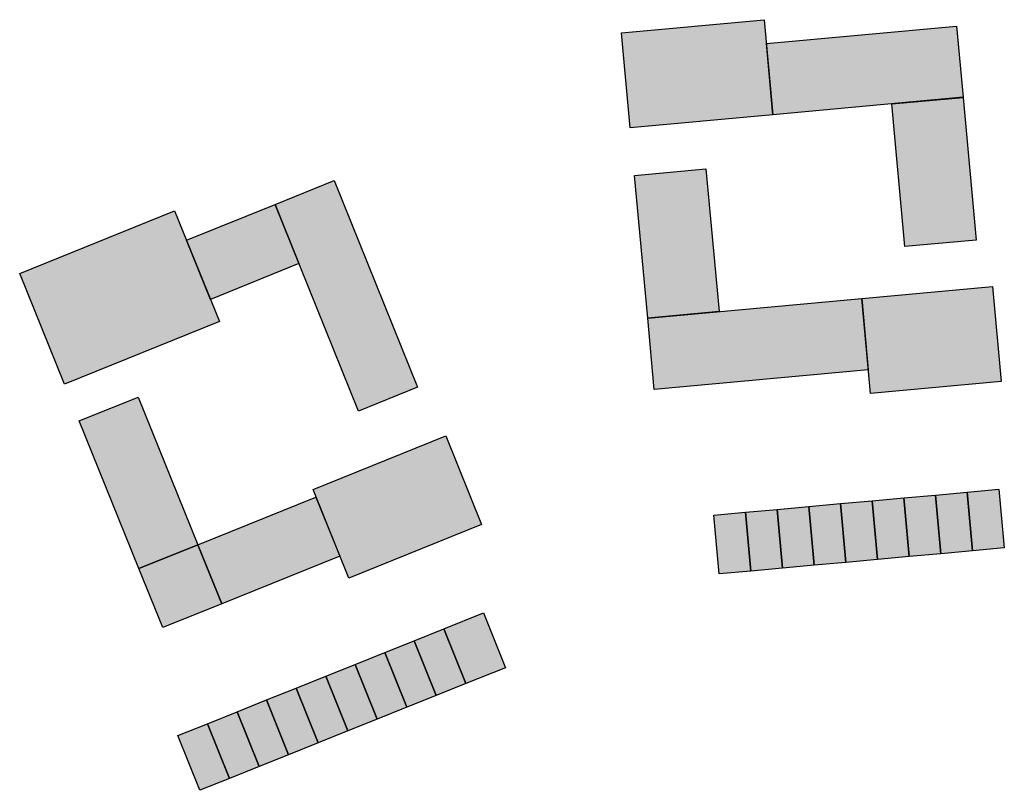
# Model space of a CAD drawing. Header units: metres. Extents: x 126497 to 126664, y 502567 to 502697.
import ezdxf

# ---------------------------------------------------------------- set-up
doc = ezdxf.new("R2010")
doc.units = ezdxf.units.M
doc.header["$LTSCALE"] = 0.5
doc.layers.add('N-WE-OG-BEBOUWING_HOOFDGEBOUWEN-G', color=7, linetype='CONTINUOUS', lineweight=25)
doc.layers.add('N-WE-OG-BEBOUWING_HOOFDGEBOUWEN-V', color=26, linetype='CONTINUOUS', lineweight=20)

msp = doc.modelspace()

# ---------------------------------------------------------------- hatches: boundary and pattern name
at = {"layer": 'N-WE-OG-BEBOUWING_HOOFDGEBOUWEN-V'}
for points in [[(126600.34, 502679.07), (126598.87, 502695.21), (126623.07, 502697.42), (126624.54, 502681.29)], [(126624.54, 502681.31), (126623.44, 502693.39), (126655.7, 502696.34), (126656.81, 502684.26)], [(126646.92, 502658.94), (126644.71, 502683.14), (126656.81, 502684.25), (126659.02, 502660.04)], [(126601.07, 502671), (126613.17, 502672.11), (126615.4, 502647.92), (126603.3, 502646.81)], [(126554.23, 502631.02), (126540.07, 502666.07), (126550.09, 502670.12), (126564.25, 502635.07)], [(126525.05, 502660), (126540.07, 502666.07), (126544.12, 502656.05), (126529.09, 502649.98)], [(126496.74, 502654.38), (126523.03, 502665), (126530.62, 502646.23), (126504.33, 502635.61)], [(126641.07, 502634), (126639.6, 502650.13), (126661.78, 502652.16), (126663.26, 502636.03)], [(126604.41, 502634.71), (126603.3, 502646.81), (126639.6, 502650.13), (126640.7, 502638.03)], [(126516.97, 502604.32), (126506.86, 502629.36), (126516.87, 502633.4), (126526.98, 502608.36)], [(126569.04, 502626.81), (126575.11, 502611.79), (126552.58, 502602.69), (126546.51, 502617.71)], [(126658.42, 502607.32), (126657.52, 502617.28), (126662.89, 502617.77), (126663.8, 502607.81)], [(126531.03, 502598.35), (126526.98, 502608.36), (126547.01, 502616.45), (126551.06, 502606.44)], [(126642.29, 502605.85), (126641.38, 502615.81), (126646.76, 502616.3), (126647.66, 502606.34)], [(126647.66, 502606.34), (126646.76, 502616.3), (126652.14, 502616.79), (126653.04, 502606.83)], [(126653.04, 502606.83), (126652.14, 502616.79), (126657.52, 502617.28), (126658.42, 502607.32)], [(126620.77, 502603.9), (126619.87, 502613.86), (126625.25, 502614.35), (126626.15, 502604.39)], [(126626.15, 502604.39), (126625.25, 502614.35), (126630.63, 502614.84), (126631.53, 502604.88)], [(126631.53, 502604.88), (126630.63, 502614.84), (126636, 502615.33), (126636.91, 502605.37)], [(126636.91, 502605.37), (126636, 502615.33), (126641.38, 502615.81), (126642.29, 502605.85)], [(126615.4, 502603.41), (126614.49, 502613.37), (126619.87, 502613.86), (126620.77, 502603.9)], [(126521.02, 502594.3), (126516.97, 502604.32), (126526.98, 502608.36), (126531.03, 502598.35)], [(126572.43, 502584.82), (126568.71, 502594.1), (126575.42, 502596.79), (126579.14, 502587.51)], [(126567.42, 502582.8), (126563.69, 502592.08), (126568.71, 502594.1), (126572.43, 502584.82)], [(126562.41, 502580.79), (126558.68, 502590.07), (126563.69, 502592.08), (126567.42, 502582.8)], [(126557.4, 502578.78), (126553.67, 502588.06), (126558.68, 502590.07), (126562.41, 502580.79)], [(126552.39, 502576.77), (126548.66, 502586.05), (126553.67, 502588.06), (126557.4, 502578.78)], [(126547.37, 502574.76), (126543.65, 502584.04), (126548.66, 502586.05), (126552.39, 502576.77)], [(126542.36, 502572.75), (126538.64, 502582.03), (126543.65, 502584.04), (126547.37, 502574.76)], [(126537.35, 502570.73), (126533.63, 502580.01), (126538.64, 502582.03), (126542.36, 502572.75)], [(126532.34, 502568.72), (126528.62, 502578), (126533.63, 502580.01), (126537.35, 502570.73)], [(126527.33, 502566.71), (126523.6, 502575.99), (126528.62, 502578), (126532.34, 502568.72)]]:
    msp.add_hatch(color=256, dxfattribs=at).paths.add_polyline_path(points)

# ---------------------------------------------------------------- linework, layer by layer
at = {"layer": 'N-WE-OG-BEBOUWING_HOOFDGEBOUWEN-G', "transparency": 33554687, "flags": 128}
for points in [[(126600.34, 502679.07), (126598.87, 502695.21), (126623.07, 502697.42), (126624.54, 502681.29)], [(126624.54, 502681.31), (126623.44, 502693.39), (126655.7, 502696.34), (126656.81, 502684.26)], [(126646.92, 502658.94), (126644.71, 502683.14), (126656.81, 502684.25), (126659.02, 502660.04)], [(126601.07, 502671), (126613.17, 502672.11), (126615.4, 502647.92), (126603.3, 502646.81)], [(126554.23, 502631.02), (126540.07, 502666.07), (126550.09, 502670.12), (126564.25, 502635.07)], [(126525.05, 502660), (126540.07, 502666.07), (126544.12, 502656.05), (126529.09, 502649.98)], [(126496.74, 502654.38), (126523.03, 502665), (126530.62, 502646.23), (126504.33, 502635.61)], [(126641.07, 502634), (126639.6, 502650.13), (126661.78, 502652.16), (126663.26, 502636.03)], [(126604.41, 502634.71), (126603.3, 502646.81), (126639.6, 502650.13), (126640.7, 502638.03)], [(126516.97, 502604.32), (126506.86, 502629.36), (126516.87, 502633.4), (126526.98, 502608.36)], [(126569.04, 502626.81), (126575.11, 502611.79), (126552.58, 502602.69), (126546.51, 502617.71)], [(126658.42, 502607.32), (126657.52, 502617.28), (126662.89, 502617.77), (126663.8, 502607.81)], [(126531.03, 502598.35), (126526.98, 502608.36), (126547.01, 502616.45), (126551.06, 502606.44)], [(126642.29, 502605.85), (126641.38, 502615.81), (126646.76, 502616.3), (126647.66, 502606.34)], [(126647.66, 502606.34), (126646.76, 502616.3), (126652.14, 502616.79), (126653.04, 502606.83)], [(126653.04, 502606.83), (126652.14, 502616.79), (126657.52, 502617.28), (126658.42, 502607.32)], [(126620.77, 502603.9), (126619.87, 502613.86), (126625.25, 502614.35), (126626.15, 502604.39)], [(126626.15, 502604.39), (126625.25, 502614.35), (126630.63, 502614.84), (126631.53, 502604.88)], [(126631.53, 502604.88), (126630.63, 502614.84), (126636, 502615.33), (126636.91, 502605.37)], [(126636.91, 502605.37), (126636, 502615.33), (126641.38, 502615.81), (126642.29, 502605.85)], [(126615.4, 502603.41), (126614.49, 502613.37), (126619.87, 502613.86), (126620.77, 502603.9)], [(126521.02, 502594.3), (126516.97, 502604.32), (126526.98, 502608.36), (126531.03, 502598.35)], [(126572.43, 502584.82), (126568.71, 502594.1), (126575.42, 502596.79), (126579.14, 502587.51)], [(126567.42, 502582.8), (126563.69, 502592.08), (126568.71, 502594.1), (126572.43, 502584.82)], [(126562.41, 502580.79), (126558.68, 502590.07), (126563.69, 502592.08), (126567.42, 502582.8)], [(126557.4, 502578.78), (126553.67, 502588.06), (126558.68, 502590.07), (126562.41, 502580.79)], [(126552.39, 502576.77), (126548.66, 502586.05), (126553.67, 502588.06), (126557.4, 502578.78)], [(126547.37, 502574.76), (126543.65, 502584.04), (126548.66, 502586.05), (126552.39, 502576.77)], [(126542.36, 502572.75), (126538.64, 502582.03), (126543.65, 502584.04), (126547.37, 502574.76)], [(126537.35, 502570.73), (126533.63, 502580.01), (126538.64, 502582.03), (126542.36, 502572.75)], [(126532.34, 502568.72), (126528.62, 502578), (126533.63, 502580.01), (126537.35, 502570.73)], [(126527.33, 502566.71), (126523.6, 502575.99), (126528.62, 502578), (126532.34, 502568.72)]]:
    msp.add_lwpolyline(points, close=True, dxfattribs=at)

doc.saveas('drawing.dxf')
